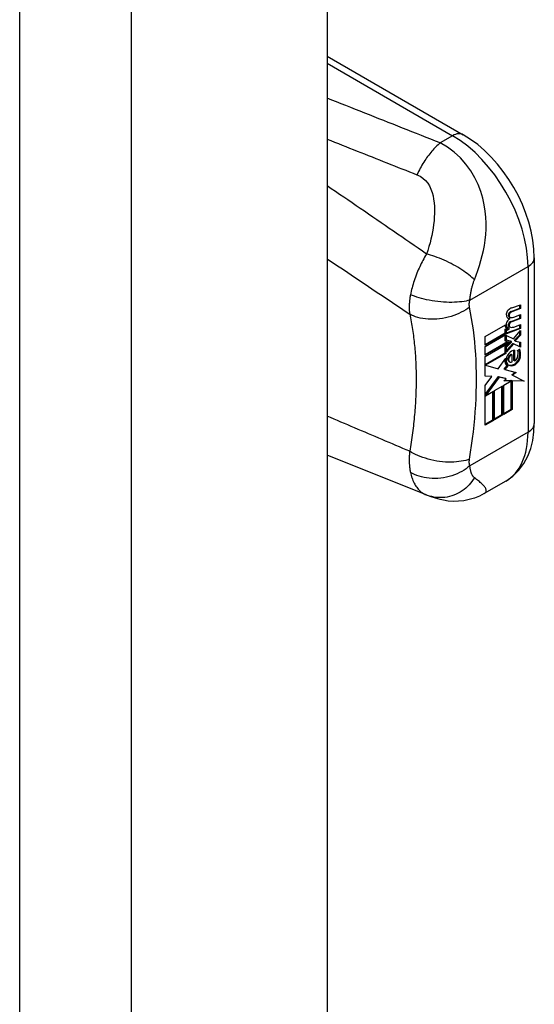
# Model space of a CAD drawing. Header units: inches. Extents: x 19.24 to 22.91, y 5.5 to 12.2.
# Tile 4 of 5: x 21.97 to 22.91, y 7.32 to 9.13. Entities that reach past the tile are written whole.
import ezdxf

# ---------------------------------------------------------------- set-up
doc = ezdxf.new("R2010")
doc.units = ezdxf.units.IN
doc.header["$MEASUREMENT"] = 0
doc.layers.add('Visible Edges(ANSI)', color=7, linetype='Continuous', lineweight=25)
doc.layers.add('Visible Tangent Edges(ANSI)', color=7, linetype='Continuous', lineweight=25)

msp = doc.modelspace()

# ---------------------------------------------------------------- linework, layer by layer
at = {"layer": 'Visible Edges(ANSI)'}
for p, q in [((22.5322, 10.4565), (22.5322, 5.7959)), ((22.5322, 9.0649), (22.7833, 8.9199)), ((22.9144, 8.693), (22.9144, 8.3876)), ((22.8729, 8.6008), (22.889, 8.6065)), ((22.8876, 8.6001), (22.8876, 8.606)), ((22.889, 8.6065), (22.889, 8.5993)), ((22.8714, 8.594), (22.8876, 8.6001)), ((22.889, 8.5993), (22.8728, 8.5932)), ((22.8784, 8.5842), (22.889, 8.5882)), ((22.889, 8.5993), (22.8876, 8.6001)), ((22.8876, 8.5818), (22.8876, 8.5877)), ((22.889, 8.5882), (22.889, 8.581)), ((22.8238, 8.5478), (22.8613, 8.5694)), ((22.8691, 8.5806), (22.8677, 8.5814)), ((22.8695, 8.5834), (22.868, 8.5842)), ((22.8714, 8.5757), (22.8876, 8.5818)), ((22.889, 8.581), (22.8728, 8.5749)), ((22.8784, 8.5658), (22.889, 8.5697)), ((22.889, 8.581), (22.8876, 8.5818)), ((22.8876, 8.5634), (22.8876, 8.5692)), ((22.889, 8.5697), (22.889, 8.5625)), ((22.8238, 8.5332), (22.8605, 8.5544)), ((22.8619, 8.5536), (22.8238, 8.5316)), ((22.8238, 8.5293), (22.8619, 8.5513)), ((22.8605, 8.5611), (22.8634, 8.5625)), ((22.8605, 8.5544), (22.8605, 8.5611)), ((22.8619, 8.5603), (22.8605, 8.5611)), ((22.8619, 8.5536), (22.8605, 8.5544)), ((22.8605, 8.5401), (22.8605, 8.5505)), ((22.8648, 8.5617), (22.8619, 8.5603)), ((22.8619, 8.5603), (22.8619, 8.5536)), ((22.8619, 8.5513), (22.8619, 8.5392)), ((22.8646, 8.5618), (22.8632, 8.5626)), ((22.8633, 8.5543), (22.8876, 8.5634)), ((22.889, 8.5625), (22.8633, 8.5529)), ((22.8633, 8.5591), (22.8678, 8.5613)), ((22.8633, 8.5529), (22.8633, 8.5591)), ((22.8678, 8.5629), (22.8664, 8.5637)), ((22.8678, 8.5613), (22.8678, 8.5629)), ((22.8695, 8.5651), (22.868, 8.5659)), ((22.8758, 8.5438), (22.889, 8.5588)), ((22.8784, 8.5414), (22.8876, 8.5508)), ((22.889, 8.5625), (22.8876, 8.5634)), ((22.8876, 8.5508), (22.8876, 8.5572)), ((22.889, 8.55), (22.8876, 8.5508)), ((22.889, 8.5588), (22.889, 8.55)), ((22.8238, 8.5316), (22.8238, 8.5478)), ((22.8238, 8.5148), (22.8649, 8.5385)), ((22.8668, 8.538), (22.8238, 8.5132)), ((22.8238, 8.5109), (22.8703, 8.5377)), ((22.8619, 8.5392), (22.8605, 8.5401)), ((22.8605, 8.5296), (22.8655, 8.5349)), ((22.8619, 8.5392), (22.8668, 8.538)), ((22.8703, 8.5377), (22.8619, 8.5288)), ((22.8633, 8.5498), (22.8758, 8.5438)), ((22.8633, 8.5409), (22.8633, 8.5498)), ((22.8633, 8.5414), (22.8705, 8.5395)), ((22.872, 8.5386), (22.8633, 8.5409)), ((22.8633, 8.5283), (22.872, 8.5375)), ((22.8633, 8.5219), (22.8745, 8.535)), ((22.8759, 8.5342), (22.8633, 8.5194)), ((22.872, 8.5386), (22.8705, 8.5395)), ((22.872, 8.5375), (22.872, 8.5386)), ((22.8759, 8.5342), (22.8745, 8.535)), ((22.8745, 8.535), (22.8876, 8.5292)), ((22.889, 8.5284), (22.8759, 8.5342)), ((22.8784, 8.5401), (22.8784, 8.5414)), ((22.8798, 8.5406), (22.8784, 8.5414)), ((22.8798, 8.5393), (22.8784, 8.5401)), ((22.889, 8.55), (22.8798, 8.5406)), ((22.8798, 8.5406), (22.8798, 8.5393)), ((22.8798, 8.5393), (22.889, 8.5372)), ((22.8876, 8.5292), (22.8876, 8.5376)), ((22.889, 8.5372), (22.889, 8.5284)), ((22.8238, 8.5132), (22.8238, 8.5293)), ((22.8238, 8.4962), (22.8605, 8.5174)), ((22.8619, 8.5165), (22.8244, 8.4949)), ((22.8605, 8.5174), (22.8605, 8.5296)), ((22.8619, 8.5288), (22.8605, 8.5296)), ((22.8619, 8.5165), (22.8605, 8.5174)), ((22.8619, 8.5288), (22.8619, 8.5165)), ((22.8633, 8.5194), (22.8633, 8.5283)), ((22.8736, 8.5141), (22.8722, 8.5149)), ((22.8736, 8.5011), (22.8736, 8.5141)), ((22.8764, 8.5035), (22.8764, 8.5224)), ((22.8779, 8.5226), (22.8779, 8.5027)), ((22.8835, 8.5223), (22.8878, 8.5247)), ((22.889, 8.5284), (22.8876, 8.5292)), ((22.8238, 8.4744), (22.8238, 8.5109)), ((22.8475, 8.4883), (22.8616, 8.5077)), ((22.869, 8.501), (22.8676, 8.5018)), ((22.8779, 8.5027), (22.8764, 8.5035)), ((22.8244, 8.4949), (22.8238, 8.4952)), ((22.8244, 8.4949), (22.8475, 8.4883)), ((22.8586, 8.4875), (22.864, 8.4944)), ((22.86, 8.4867), (22.8586, 8.4875)), ((22.8654, 8.4936), (22.86, 8.4867)), ((22.86, 8.4867), (22.8807, 8.4815)), ((22.8654, 8.4936), (22.864, 8.4944)), ((22.8726, 8.4774), (22.8788, 8.482)), ((22.874, 8.4766), (22.8726, 8.4774)), ((22.8807, 8.4815), (22.874, 8.4766)), ((22.8238, 8.4752), (22.8347, 8.4748)), ((22.8361, 8.474), (22.8238, 8.4744)), ((22.8238, 8.4573), (22.8361, 8.474)), ((22.8238, 8.4407), (22.848, 8.4739)), ((22.8494, 8.4731), (22.8241, 8.4384)), ((22.8361, 8.474), (22.8347, 8.4748)), ((22.8494, 8.4731), (22.848, 8.4739)), ((22.848, 8.4739), (22.8612, 8.4708)), ((22.8627, 8.47), (22.8494, 8.4731)), ((22.8579, 8.4662), (22.8627, 8.47)), ((22.8718, 8.4659), (22.8579, 8.4662)), ((22.8582, 8.458), (22.8718, 8.4659)), ((22.8589, 8.467), (22.8704, 8.4667)), ((22.8627, 8.47), (22.8612, 8.4708)), ((22.8718, 8.4659), (22.8704, 8.4667)), ((22.8719, 8.4139), (22.8719, 8.4667)), ((22.8733, 8.4658), (22.8719, 8.4667)), ((22.8719, 8.4667), (22.8942, 8.4661)), ((22.8733, 8.4658), (22.8733, 8.413)), ((22.8958, 8.4653), (22.8733, 8.4658)), ((22.874, 8.4766), (22.8958, 8.4653)), ((22.8238, 8.3845), (22.8238, 8.4573)), ((22.8241, 8.4384), (22.839, 8.4469)), ((22.8376, 8.394), (22.8376, 8.4461)), ((22.839, 8.4469), (22.839, 8.3932)), ((22.8409, 8.4481), (22.8561, 8.4568)), ((22.8409, 8.3944), (22.8409, 8.4481)), ((22.8547, 8.4039), (22.8547, 8.456)), ((22.8561, 8.4568), (22.8561, 8.4031)), ((22.8582, 8.4043), (22.8582, 8.458)), ((22.8241, 8.4384), (22.8238, 8.4385)), ((22.8582, 8.4059), (22.8719, 8.4139)), ((22.8733, 8.413), (22.8582, 8.4043)), ((22.8733, 8.413), (22.8719, 8.4139)), ((22.8238, 8.3861), (22.8376, 8.394)), ((22.839, 8.3932), (22.8238, 8.3845)), ((22.839, 8.3932), (22.8376, 8.394)), ((22.8409, 8.396), (22.8547, 8.4039)), ((22.8561, 8.4031), (22.8409, 8.3944)), ((22.8561, 8.4031), (22.8547, 8.4039)), ((22.7147, 8.256), (22.5322, 8.3288)), ((22.8621, 8.2814), (22.8221, 8.2583)), ((22.7175, 8.2549), (22.7147, 8.256))]:
    msp.add_line(p, q, dxfattribs=at)
at = {"layer": 'Visible Edges(ANSI)', "flags": 128}
for points in [[(22.9144, 8.693), (22.9137, 8.7091), (22.9118, 8.7254), (22.9086, 8.7418), (22.9043, 8.7583), (22.8988, 8.7747), (22.8924, 8.7909), (22.8849, 8.8069), (22.8765, 8.8224), (22.8672, 8.8375), (22.8571, 8.8519), (22.8463, 8.8656), (22.8348, 8.8785), (22.8227, 8.8905), (22.8101, 8.9015), (22.7969, 8.9113), (22.7833, 8.9199)], [(22.8621, 8.2814), (22.8749, 8.2903), (22.8859, 8.3012), (22.8951, 8.3135), (22.9024, 8.327), (22.9078, 8.3414), (22.9115, 8.3563), (22.9137, 8.3718), (22.9144, 8.3876)], [(22.8221, 8.2583), (22.8132, 8.2537), (22.8038, 8.2499), (22.7942, 8.247), (22.7845, 8.245), (22.7747, 8.244), (22.7649, 8.2438), (22.7555, 8.2445), (22.747, 8.2458), (22.7435, 8.2466), (22.7406, 8.2473), (22.7363, 8.2485), (22.7302, 8.2505), (22.7244, 8.2525), (22.7175, 8.2549)]]:
    msp.add_lwpolyline(points, dxfattribs=at)
at = {"layer": 'Visible Edges(ANSI)'}
for centre, major_axis, start_param, end_param in [((22.8675, 8.5918), (0.0035, 0.00606), 1.107844, 2.350588), ((22.8742, 8.5955), (-0.0082, -0.0142), 5.492181, 6.613939), ((22.8703, 8.5839), (0.0096, 0.0166), 0.593412, 1.107844), ((22.8692, 8.5893), (0.002, 0.00346), 1.196401, 2.462706), ((22.8722, 8.5915), (-0.0042, -0.00727), 5.604299, 6.283185), ((22.8706, 8.5885), (-0.002, -0.00346), 4.337994, 5.604299), ((22.8737, 8.5907), (-0.0042, -0.00727), 5.604299, 6.503242), ((22.8703, 8.5868), (0.0041, 0.0071), 0.610729, 1.196401), ((22.8718, 8.586), (-0.0041, -0.0071), 3.752322, 4.337994), ((22.8712, 8.5765), (-0.008, -0.0139), 5.60195, 6.283185), ((22.8726, 8.5757), (-0.008, -0.0139), 5.47676, 6.310847), ((22.8674, 8.5737), (0.00338, 0.00585), 1.081978, 2.347078), ((22.8739, 8.5774), (-0.008, -0.0139), 5.48867, 6.499805), ((22.8728, 8.5964), (-0.0082, -0.0142), 0.086492, 0.330754), ((22.8699, 8.5654), (0.0096, 0.0166), 0.848525, 1.081978), ((22.8692, 8.571), (0.002, 0.00346), 1.196548, 2.461438), ((22.8722, 8.5732), (-0.0042, -0.00727), 5.603031, 6.283185), ((22.8706, 8.5702), (-0.002, -0.00346), 4.33814, 5.603031), ((22.8737, 8.5724), (-0.0042, -0.00727), 5.603031, 6.503084), ((22.8703, 8.5686), (0.0041, 0.0071), 0.610865, 1.196548), ((22.8718, 8.5677), (-0.0041, -0.0071), 3.752458, 4.33814), ((22.8819, 8.6112), (-0.0155, -0.0268), 0.236639, 0.625276), ((22.8725, 8.5782), (-0.008, -0.0139), 0.088504, 0.216619), ((22.8822, 8.5929), (-0.0155, -0.0268), 0.219898, 0.610865), ((22.87, 8.5105), (0.00507, 0.00878), 1.201563, 2.270327), ((22.87, 8.5091), (0.00318, 0.00551), 0.287189, 1.678399), ((22.8725, 8.5055), (0.0094, 0.0163), 0.369234, 1.201563), ((22.8715, 8.5083), (0.00318, 0.00551), 0.287189, 1.678399), ((22.8702, 8.5082), (0.0102, 0.0177), 5.055842, 5.891549), ((22.859, 8.4999), (0.0202, 0.0351), 5.35049, 5.748953), ((22.8604, 8.4991), (-0.0202, -0.0351), 2.208898, 2.658734), ((22.8753, 8.5132), (-0.011, -0.0191), 5.444689, 6.251395), ((22.8768, 8.5124), (-0.011, -0.0191), 5.272274, 6.251395), ((22.8768, 8.5124), (-0.01, -0.0173), 5.330385, 6.268672), ((22.8706, 8.509), (-0.00365, -0.00632), 4.819991, 5.836026), ((22.8732, 8.5115), (-0.0056, -0.0097), 5.836026, 6.283185), ((22.8787, 8.5189), (-0.0133, -0.023), 0.055414, 0.72544), ((22.872, 8.5081), (-0.00365, -0.00632), 4.819991, 5.836026), ((22.8801, 8.5181), (-0.0133, -0.023), 6.268672, 7.008625), ((22.8746, 8.5107), (-0.0056, -0.0097), 5.836026, 6.946368), ((22.8781, 8.5077), (0.0066, 0.0114), 3.867033, 5.35049), ((22.8791, 8.5085), (0.0032, 0.00554), 3.639467, 5.055842), ((22.8795, 8.5069), (-0.0066, -0.0114), 0.72544, 2.208898)]:
    msp.add_ellipse(centre, major_axis=major_axis, ratio=0.57735, start_param=start_param, end_param=end_param, dxfattribs=at)
at = {"layer": 'Visible Tangent Edges(ANSI)'}
for p, q in [((21.9651, 10.2483), (21.9651, 5.5877)), ((22.1716, 5.5877), (22.1716, 10.2483)), ((22.5322, 9.0516), (22.7636, 8.918)), ((22.7636, 8.918), (22.7406, 8.9047)), ((22.7953, 8.6148), (22.9028, 8.6769)), ((22.9028, 8.6769), (22.9028, 8.3715)), ((22.8678, 8.5865), (22.8663, 8.5873)), ((22.8694, 8.5908), (22.868, 8.5917)), ((22.8728, 8.5932), (22.8714, 8.594)), ((22.8678, 8.5682), (22.8663, 8.5691)), ((22.8694, 8.5725), (22.868, 8.5734)), ((22.8728, 8.5749), (22.8714, 8.5757)), ((22.8671, 8.5034), (22.8657, 8.5042)), ((22.868, 8.5096), (22.8665, 8.5104)), ((22.879, 8.4958), (22.8776, 8.4967)), ((22.8887, 8.5106), (22.8873, 8.5114)), ((22.9028, 8.3715), (22.7953, 8.3094))]:
    msp.add_line(p, q, dxfattribs=at)
at = {"layer": 'Visible Tangent Edges(ANSI)', "flags": 128}
for points in [[(22.7406, 8.9047), (22.732, 8.9082), (22.7234, 8.9116), (22.7147, 8.915), (22.706, 8.9184), (22.6973, 8.9219), (22.6886, 8.9253), (22.6799, 8.9288), (22.6712, 8.9322), (22.6625, 8.9356), (22.6538, 8.9391), (22.6451, 8.9425), (22.6365, 8.9459), (22.6278, 8.9494), (22.6191, 8.9528), (22.6104, 8.9563), (22.6017, 8.9597), (22.593, 8.9631), (22.5843, 8.9666), (22.5757, 8.97), (22.567, 8.9734), (22.5583, 8.9769), (22.5496, 8.9803), (22.5409, 8.9837), (22.5322, 8.9872)], [(22.5322, 8.9116), (22.5391, 8.9089), (22.546, 8.9061), (22.5529, 8.9034), (22.5598, 8.9007), (22.5667, 8.8979), (22.5736, 8.8952), (22.5805, 8.8925), (22.5874, 8.8898), (22.5943, 8.887), (22.6012, 8.8843), (22.6081, 8.8816), (22.615, 8.8788), (22.6219, 8.8761), (22.6288, 8.8734), (22.6357, 8.8706), (22.6426, 8.8679), (22.6495, 8.8652), (22.6565, 8.8624), (22.6634, 8.8597), (22.6703, 8.857), (22.6772, 8.8542), (22.684, 8.8515), (22.6909, 8.8488), (22.6978, 8.8461)], [(22.7406, 8.9047), (22.7387, 8.9031), (22.7368, 8.9014), (22.7348, 8.8996), (22.7329, 8.8977), (22.7309, 8.8957), (22.729, 8.8937), (22.7271, 8.8915), (22.7252, 8.8893), (22.7233, 8.8871), (22.7214, 8.8847), (22.7195, 8.8823), (22.7176, 8.8798), (22.7158, 8.8773), (22.714, 8.8746), (22.7122, 8.872), (22.7105, 8.8693), (22.7088, 8.8665), (22.7071, 8.8637), (22.7055, 8.8609), (22.7039, 8.858), (22.7023, 8.855), (22.7008, 8.8521), (22.6993, 8.8491), (22.6978, 8.8461)], [(22.8038, 8.6523), (22.8071, 8.661), (22.8103, 8.6698), (22.8132, 8.6787), (22.8159, 8.6877), (22.8184, 8.6969), (22.8205, 8.7062), (22.8224, 8.7158), (22.8239, 8.7256), (22.8249, 8.7357), (22.8256, 8.746), (22.8257, 8.7567), (22.8252, 8.7677), (22.824, 8.7791), (22.8221, 8.7908), (22.8193, 8.8029), (22.8156, 8.8152), (22.8107, 8.8278), (22.8046, 8.8405), (22.7971, 8.8531), (22.7883, 8.8654), (22.778, 8.877), (22.7665, 8.8877), (22.754, 8.897), (22.7406, 8.9047)], [(22.6978, 8.8461), (22.7037, 8.8434), (22.709, 8.8399), (22.7136, 8.8356), (22.7177, 8.8307), (22.721, 8.8253), (22.7237, 8.8195), (22.7259, 8.8134), (22.7275, 8.8071), (22.7287, 8.8008), (22.7296, 8.7943), (22.7301, 8.7877), (22.7303, 8.7811), (22.7302, 8.7744), (22.7299, 8.7677), (22.7294, 8.761), (22.7287, 8.7543), (22.7278, 8.7475), (22.7266, 8.7407), (22.7253, 8.7339), (22.7238, 8.7271), (22.722, 8.7203), (22.7201, 8.7135), (22.7179, 8.7066), (22.7155, 8.6998)], [(22.7155, 8.6998), (22.7079, 8.7051), (22.7003, 8.7104), (22.6926, 8.7156), (22.685, 8.7209), (22.6774, 8.7261), (22.6698, 8.7314), (22.6621, 8.7366), (22.6545, 8.7419), (22.6469, 8.7471), (22.6393, 8.7524), (22.6316, 8.7576), (22.624, 8.7629), (22.6163, 8.7681), (22.6087, 8.7733), (22.6011, 8.7786), (22.5934, 8.7838), (22.5858, 8.789), (22.5781, 8.7942), (22.5705, 8.7995), (22.5628, 8.8047), (22.5552, 8.8099), (22.5475, 8.8151), (22.5399, 8.8203), (22.5322, 8.8256)], [(22.7155, 8.6998), (22.7137, 8.6969), (22.7121, 8.694), (22.7104, 8.6911), (22.7088, 8.6881), (22.7073, 8.6852), (22.7058, 8.6823), (22.7044, 8.6794), (22.703, 8.6764), (22.7017, 8.6735), (22.7004, 8.6706), (22.6991, 8.6675), (22.6978, 8.6643), (22.6964, 8.6608), (22.6951, 8.6574), (22.6939, 8.6541), (22.6928, 8.6507), (22.6917, 8.6474), (22.6907, 8.6441), (22.6897, 8.6408), (22.6888, 8.6375), (22.688, 8.6343), (22.6872, 8.6311), (22.6866, 8.628), (22.6859, 8.6249)], [(22.8038, 8.6523), (22.8016, 8.6545), (22.7992, 8.6567), (22.7965, 8.659), (22.7937, 8.6613), (22.7907, 8.6637), (22.7875, 8.6661), (22.7841, 8.6685), (22.7805, 8.6709), (22.7768, 8.6732), (22.773, 8.6756), (22.769, 8.6779), (22.7649, 8.6801), (22.7608, 8.6823), (22.7566, 8.6844), (22.7523, 8.6865), (22.748, 8.6884), (22.7438, 8.6902), (22.7395, 8.692), (22.7353, 8.6936), (22.7311, 8.6951), (22.7271, 8.6964), (22.7231, 8.6977), (22.7192, 8.6988), (22.7155, 8.6998)], [(22.5322, 8.6912), (22.5386, 8.6869), (22.5449, 8.6827), (22.5513, 8.6784), (22.5576, 8.6742), (22.564, 8.6699), (22.5703, 8.6657), (22.5767, 8.6614), (22.583, 8.6572), (22.5894, 8.6529), (22.5957, 8.6487), (22.6021, 8.6444), (22.6084, 8.6402), (22.6148, 8.6359), (22.6211, 8.6316), (22.6274, 8.6274), (22.6338, 8.6231), (22.6401, 8.6188), (22.6465, 8.6146), (22.6528, 8.6103), (22.6591, 8.606), (22.6655, 8.6018), (22.6718, 8.5975), (22.6781, 8.5932), (22.6845, 8.5889)], [(22.7953, 8.6148), (22.7955, 8.6165), (22.7958, 8.6182), (22.796, 8.62), (22.7963, 8.6217), (22.7965, 8.6235), (22.7968, 8.6252), (22.7971, 8.627), (22.7974, 8.6287), (22.7978, 8.6305), (22.7981, 8.6322), (22.7984, 8.6339), (22.7988, 8.6357), (22.7992, 8.6373), (22.7996, 8.6388), (22.7999, 8.6402), (22.8003, 8.6417), (22.8007, 8.6431), (22.8011, 8.6444), (22.8015, 8.6458), (22.8019, 8.6471), (22.8024, 8.6484), (22.8028, 8.6497), (22.8033, 8.651), (22.8038, 8.6523)], [(22.6859, 8.6249), (22.6856, 8.6231), (22.6853, 8.6214), (22.685, 8.6196), (22.6848, 8.6179), (22.6846, 8.6162), (22.6844, 8.6146), (22.6842, 8.6129), (22.684, 8.6113), (22.6839, 8.6097), (22.6838, 8.6082), (22.6837, 8.6067), (22.6837, 8.6052), (22.6836, 8.6038), (22.6836, 8.6023), (22.6836, 8.6009), (22.6836, 8.5995), (22.6837, 8.5981), (22.6837, 8.5968), (22.6838, 8.5954), (22.6839, 8.5941), (22.684, 8.5928), (22.6841, 8.5915), (22.6843, 8.5902), (22.6845, 8.5889)], [(22.7953, 8.6148), (22.792, 8.614), (22.7885, 8.6132), (22.7847, 8.6126), (22.7807, 8.612), (22.7764, 8.6115), (22.7719, 8.6112), (22.7672, 8.6109), (22.7623, 8.6108), (22.7573, 8.6108), (22.7522, 8.611), (22.7469, 8.6113), (22.7417, 8.6117), (22.7364, 8.6123), (22.7311, 8.6129), (22.7259, 8.6137), (22.7207, 8.6147), (22.7157, 8.6157), (22.7109, 8.6168), (22.7062, 8.618), (22.7017, 8.6193), (22.6974, 8.6206), (22.6933, 8.622), (22.6895, 8.6234), (22.6859, 8.6249)], [(22.7948, 8.602), (22.7948, 8.6025), (22.7947, 8.6029), (22.7946, 8.6034), (22.7946, 8.6039), (22.7946, 8.6044), (22.7945, 8.6049), (22.7945, 8.6054), (22.7945, 8.6059), (22.7945, 8.6064), (22.7945, 8.6069), (22.7945, 8.6074), (22.7945, 8.6079), (22.7945, 8.6084), (22.7945, 8.609), (22.7946, 8.6095), (22.7946, 8.6101), (22.7947, 8.6106), (22.7947, 8.6112), (22.7948, 8.6118), (22.7949, 8.6124), (22.795, 8.613), (22.7951, 8.6136), (22.7952, 8.6142), (22.7953, 8.6148)], [(22.7948, 8.602), (22.7915, 8.5995), (22.7878, 8.5971), (22.7839, 8.5947), (22.7797, 8.5924), (22.7753, 8.5903), (22.7707, 8.5883), (22.7659, 8.5865), (22.7609, 8.5848), (22.7557, 8.5834), (22.7504, 8.5822), (22.7451, 8.5812), (22.7397, 8.5804), (22.7343, 8.5799), (22.729, 8.5796), (22.7237, 8.5796), (22.7186, 8.5798), (22.7135, 8.5803), (22.7087, 8.581), (22.7041, 8.5819), (22.6996, 8.583), (22.6955, 8.5842), (22.6915, 8.5857), (22.6879, 8.5872), (22.6845, 8.5889)], [(22.6845, 8.5889), (22.6853, 8.5854), (22.686, 8.582), (22.6867, 8.5785), (22.6874, 8.575), (22.688, 8.5714), (22.6886, 8.5679), (22.6892, 8.5643), (22.6898, 8.5607), (22.6903, 8.5571), (22.6908, 8.5535), (22.6913, 8.5499), (22.6918, 8.5462), (22.6922, 8.5425), (22.6926, 8.5388), (22.693, 8.5351), (22.6934, 8.5314), (22.6938, 8.5277), (22.6941, 8.5239), (22.6944, 8.5201), (22.6947, 8.5163), (22.695, 8.5125), (22.6952, 8.5087), (22.6954, 8.5048), (22.6956, 8.501)], [(22.7948, 8.3217), (22.7968, 8.3343), (22.7987, 8.347), (22.8004, 8.3596), (22.8019, 8.3721), (22.8033, 8.3846), (22.8045, 8.3969), (22.8055, 8.4092), (22.8063, 8.4214), (22.8069, 8.4335), (22.8073, 8.4455), (22.8076, 8.4575), (22.8077, 8.4693), (22.8076, 8.481), (22.8073, 8.4926), (22.8069, 8.5041), (22.8063, 8.5155), (22.8055, 8.5268), (22.8045, 8.5379), (22.8033, 8.5489), (22.8019, 8.5598), (22.8004, 8.5705), (22.7987, 8.5811), (22.7968, 8.5916), (22.7948, 8.602)], [(22.6956, 8.501), (22.6957, 8.4984), (22.6958, 8.4958), (22.6959, 8.4932), (22.696, 8.4905), (22.6961, 8.4879), (22.6962, 8.4853), (22.6962, 8.4826), (22.6963, 8.48), (22.6963, 8.4773), (22.6963, 8.4746), (22.6963, 8.472), (22.6964, 8.4693), (22.6963, 8.4666), (22.6963, 8.4639), (22.6963, 8.4612), (22.6963, 8.4585), (22.6962, 8.4558), (22.6962, 8.4531), (22.6961, 8.4504), (22.696, 8.4477), (22.6959, 8.4449), (22.6958, 8.4422), (22.6957, 8.4395), (22.6956, 8.4367)], [(22.6956, 8.4367), (22.6954, 8.4326), (22.6952, 8.4285), (22.695, 8.4244), (22.6947, 8.4203), (22.6944, 8.4162), (22.6941, 8.4121), (22.6938, 8.4079), (22.6934, 8.4038), (22.693, 8.3996), (22.6926, 8.3954), (22.6922, 8.3912), (22.6918, 8.3871), (22.6913, 8.3829), (22.6908, 8.3786), (22.6903, 8.3744), (22.6898, 8.3702), (22.6892, 8.366), (22.6886, 8.3617), (22.688, 8.3575), (22.6874, 8.3532), (22.6867, 8.349), (22.686, 8.3447), (22.6853, 8.3405), (22.6845, 8.3363)], [(22.6845, 8.3363), (22.6781, 8.3389), (22.6718, 8.3416), (22.6655, 8.3443), (22.6591, 8.347), (22.6528, 8.3497), (22.6465, 8.3524), (22.6401, 8.3551), (22.6338, 8.3578), (22.6274, 8.3605), (22.6211, 8.3632), (22.6148, 8.3658), (22.6084, 8.3685), (22.6021, 8.3712), (22.5957, 8.3739), (22.5894, 8.3766), (22.583, 8.3793), (22.5767, 8.382), (22.5703, 8.3847), (22.564, 8.3874), (22.5576, 8.3901), (22.5513, 8.3928), (22.5449, 8.3955), (22.5386, 8.3982), (22.5322, 8.4009)], [(22.6845, 8.3363), (22.6843, 8.3346), (22.6841, 8.3329), (22.684, 8.3312), (22.6839, 8.3296), (22.6838, 8.3279), (22.6837, 8.3262), (22.6837, 8.3246), (22.6836, 8.323), (22.6836, 8.3213), (22.6836, 8.3197), (22.6836, 8.3181), (22.6837, 8.3165), (22.6837, 8.3149), (22.6838, 8.3133), (22.6839, 8.3117), (22.684, 8.3101), (22.6842, 8.3084), (22.6844, 8.3068), (22.6846, 8.3051), (22.6848, 8.3035), (22.685, 8.3019), (22.6853, 8.3003), (22.6856, 8.2987), (22.6859, 8.2971)], [(22.7948, 8.3217), (22.7915, 8.3205), (22.7878, 8.3195), (22.7839, 8.3185), (22.7797, 8.3177), (22.7753, 8.3171), (22.7707, 8.3166), (22.7659, 8.3163), (22.7609, 8.3161), (22.7557, 8.3162), (22.7504, 8.3164), (22.7451, 8.3168), (22.7397, 8.3174), (22.7343, 8.3182), (22.729, 8.3192), (22.7237, 8.3204), (22.7186, 8.3217), (22.7135, 8.3232), (22.7087, 8.3248), (22.7041, 8.3265), (22.6996, 8.3283), (22.6955, 8.3302), (22.6915, 8.3322), (22.6879, 8.3342), (22.6845, 8.3363)], [(22.7953, 8.3094), (22.7952, 8.3099), (22.7951, 8.3104), (22.795, 8.3109), (22.7949, 8.3114), (22.7948, 8.3119), (22.7947, 8.3124), (22.7947, 8.3129), (22.7946, 8.3134), (22.7946, 8.3139), (22.7945, 8.3144), (22.7945, 8.3149), (22.7945, 8.3154), (22.7945, 8.3159), (22.7945, 8.3164), (22.7945, 8.3169), (22.7945, 8.3174), (22.7945, 8.3179), (22.7945, 8.3185), (22.7946, 8.319), (22.7946, 8.3195), (22.7946, 8.3201), (22.7947, 8.3206), (22.7948, 8.3211), (22.7948, 8.3217)], [(22.7953, 8.3094), (22.792, 8.3067), (22.7885, 8.3041), (22.7847, 8.3015), (22.7807, 8.2991), (22.7764, 8.2968), (22.7719, 8.2947), (22.7672, 8.2928), (22.7623, 8.2911), (22.7573, 8.2896), (22.7522, 8.2883), (22.7469, 8.2873), (22.7417, 8.2866), (22.7364, 8.2861), (22.7311, 8.286), (22.7259, 8.286), (22.7207, 8.2864), (22.7157, 8.287), (22.7109, 8.2878), (22.7062, 8.2889), (22.7017, 8.2902), (22.6974, 8.2917), (22.6933, 8.2933), (22.6895, 8.2951), (22.6859, 8.2971)], [(22.6859, 8.2971), (22.6866, 8.2945), (22.6872, 8.2919), (22.688, 8.2893), (22.6888, 8.2869), (22.6896, 8.2845), (22.6905, 8.2822), (22.6915, 8.2799), (22.6926, 8.2777), (22.6937, 8.2756), (22.6949, 8.2736), (22.6961, 8.2717), (22.6974, 8.2698), (22.6988, 8.268), (22.7, 8.2665), (22.7013, 8.2652), (22.7026, 8.2639), (22.7039, 8.2626), (22.7053, 8.2615), (22.7068, 8.2604), (22.7083, 8.2593), (22.7098, 8.2584), (22.7114, 8.2575), (22.713, 8.2567), (22.7147, 8.256)], [(22.8038, 8.2873), (22.8033, 8.2877), (22.8028, 8.2882), (22.8024, 8.2886), (22.8019, 8.2891), (22.8015, 8.2897), (22.8011, 8.2902), (22.8007, 8.2908), (22.8003, 8.2915), (22.7999, 8.2922), (22.7996, 8.2929), (22.7992, 8.2937), (22.7988, 8.2946), (22.7984, 8.2956), (22.7981, 8.2967), (22.7978, 8.2978), (22.7974, 8.2989), (22.7971, 8.3001), (22.7968, 8.3013), (22.7965, 8.3026), (22.7963, 8.3039), (22.796, 8.3052), (22.7958, 8.3066), (22.7955, 8.308), (22.7953, 8.3094)], [(22.8038, 8.2873), (22.8016, 8.2839), (22.7993, 8.2806), (22.7967, 8.2773), (22.794, 8.2742), (22.7911, 8.2712), (22.7879, 8.2683), (22.7847, 8.2656), (22.7812, 8.2631), (22.7776, 8.2608), (22.7739, 8.2587), (22.77, 8.2569), (22.7661, 8.2552), (22.762, 8.2538), (22.7579, 8.2527), (22.7538, 8.2518), (22.7496, 8.2512), (22.7454, 8.2508), (22.7412, 8.2507), (22.7371, 8.2508), (22.733, 8.2512), (22.729, 8.2518), (22.7251, 8.2527), (22.7212, 8.2537), (22.7175, 8.2549)], [(22.8221, 8.2583), (22.8233, 8.2591), (22.8243, 8.2601), (22.825, 8.261), (22.8254, 8.2621), (22.8257, 8.2631), (22.8257, 8.2642), (22.8255, 8.2654), (22.8252, 8.2665), (22.8247, 8.2677), (22.8241, 8.2689), (22.8233, 8.2701), (22.8224, 8.2713), (22.8214, 8.2726), (22.8202, 8.2738), (22.819, 8.2751), (22.8176, 8.2763), (22.8162, 8.2776), (22.8146, 8.2789), (22.813, 8.2802), (22.8113, 8.2816), (22.8095, 8.283), (22.8077, 8.2844), (22.8058, 8.2859), (22.8038, 8.2873)]]:
    msp.add_lwpolyline(points, dxfattribs=at)
at = {"layer": 'Visible Tangent Edges(ANSI)'}
for centre, major_axis, start_param, end_param in [((22.7636, 8.8858), (0.0197, 0.0341), 0, 0.785398), ((22.7636, 8.7573), (0.0984, -0.1705), 0.785398, 2.356194), ((22.875, 8.693), (0.0394, 0), 5.497787, 6.283185), ((22.875, 8.3876), (0.0394, 0), 5.497787, 6.283185), ((22.7636, 8.4519), (0.0984, -0.1705), 0, 0.785398)]:
    msp.add_ellipse(centre, major_axis=major_axis, ratio=0.57735, start_param=start_param, end_param=end_param, dxfattribs=at)

doc.saveas('drawing.dxf')
